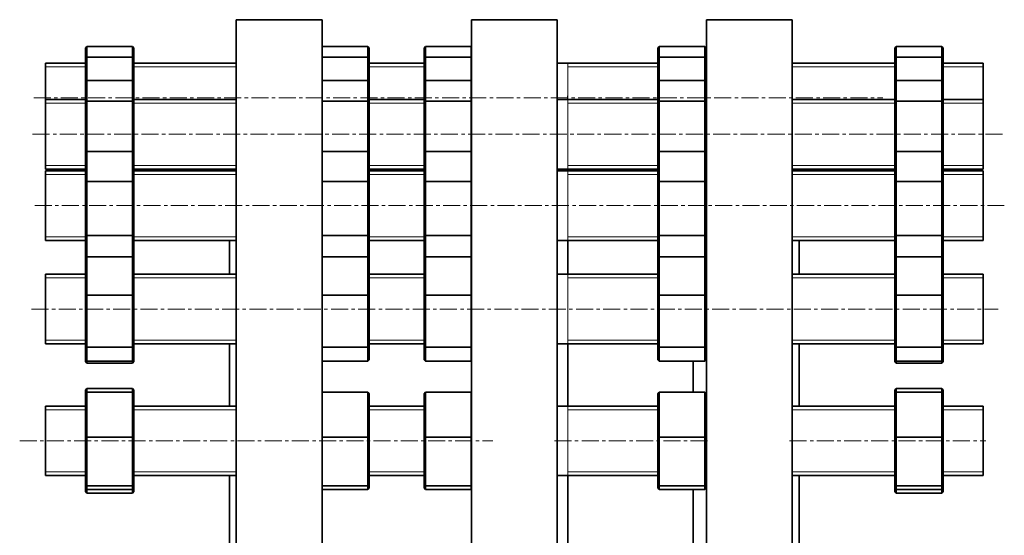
# Model space of a CAD drawing. Header units: millimetres. Extents: x -733 to 1817, y 1 to 1652.
# Tile 4 of 5: x -727 to 8, y 1267 to 1652. Entities that reach past the tile are written whole.
import ezdxf

# ---------------------------------------------------------------- set-up
doc = ezdxf.new("R2010")
doc.units = ezdxf.units.MM
doc.linetypes.add('CENTERX2', pattern=[20.32, 12.7, -2.54, 2.54, -2.54])
doc.layers.add('NOTE', color=7, linetype='Continuous')

msp = doc.modelspace()

# ---------------------------------------------------------------- linework, layer by layer
at = {"color": 7, "linetype": 'Continuous', "lineweight": 35}
for p, q in [((-501, 1652.2), (-565, 1652.2)), ((-565, 887.2), (-565, 1652.2)), ((-501, 887.2), (-501, 1652.2)), ((-325.5, 1652.2), (-389.5, 1652.2)), ((-389.5, 887.2), (-389.5, 1652.2)), ((-325.5, 887.2), (-325.5, 1652.2)), ((-150, 1652.2), (-214, 1652.2)), ((-214, 887.2), (-214, 1652.2)), ((-150, 887.2), (-150, 1652.2)), ((-677.5, 1630.96), (-676.5, 1632.05)), ((-676.5, 1632.05), (-676.5, 1624.17)), ((-642.5, 1632.05), (-676.5, 1632.05)), ((-642.5, 1624.17), (-642.5, 1632.05)), ((-642.5, 1632.05), (-641.5, 1630.96)), ((-501, 1631.87), (-500.83, 1632.05)), ((-500.83, 1632.05), (-500.83, 1624.17)), ((-466.83, 1632.05), (-500.83, 1632.05)), ((-466.83, 1624.17), (-466.83, 1632.05)), ((-466.83, 1632.05), (-465.83, 1630.96)), ((-424.78, 1630.96), (-423.78, 1632.05)), ((-423.78, 1632.05), (-423.78, 1624.17)), ((-389.78, 1632.05), (-423.78, 1632.05)), ((-389.78, 1624.17), (-389.78, 1632.05)), ((-389.78, 1632.05), (-389.5, 1631.74)), ((-250.4, 1630.96), (-249.4, 1632.05)), ((-249.4, 1632.05), (-249.4, 1624.17)), ((-215.4, 1632.05), (-249.4, 1632.05)), ((-215.4, 1624.17), (-215.4, 1632.05)), ((-215.4, 1632.05), (-214.4, 1630.96)), ((-73.5, 1630.96), (-72.5, 1632.05)), ((-72.5, 1632.05), (-72.5, 1624.17)), ((-38.5, 1632.05), (-72.5, 1632.05)), ((-38.5, 1624.17), (-38.5, 1632.05)), ((-38.5, 1632.05), (-37.5, 1630.96)), ((-677.5, 1623.3), (-677.5, 1630.96)), ((-641.5, 1630.96), (-641.5, 1623.3)), ((-465.83, 1630.96), (-465.83, 1623.3)), ((-424.78, 1623.3), (-424.78, 1630.96)), ((-250.4, 1623.3), (-250.4, 1630.96)), ((-214.4, 1630.96), (-214.4, 1623.3)), ((-73.5, 1623.3), (-73.5, 1630.96)), ((-37.5, 1630.96), (-37.5, 1623.3)), ((-677.5, 1619.78), (-707.5, 1619.78)), ((-707.5, 1592.63), (-707.5, 1619.78)), ((-677.5, 1623.3), (-676.5, 1624.17)), ((-677.5, 1605.55), (-677.5, 1623.3)), ((-676.5, 1624.17), (-676.5, 1606.7)), ((-642.5, 1624.17), (-676.5, 1624.17)), ((-642.5, 1606.7), (-642.5, 1624.17)), ((-642.5, 1624.17), (-641.5, 1623.3)), ((-641.5, 1623.3), (-641.5, 1605.55)), ((-565, 1619.78), (-641.5, 1619.78)), ((-501, 1624.02), (-500.83, 1624.17)), ((-500.83, 1624.17), (-500.83, 1606.7)), ((-466.83, 1624.17), (-500.83, 1624.17)), ((-466.83, 1606.7), (-466.83, 1624.17)), ((-466.83, 1624.17), (-465.83, 1623.3)), ((-465.83, 1623.3), (-465.83, 1605.55)), ((-424.78, 1619.78), (-465.83, 1619.78)), ((-424.78, 1623.3), (-423.78, 1624.17)), ((-424.78, 1605.55), (-424.78, 1623.3)), ((-423.78, 1624.17), (-423.78, 1606.7)), ((-389.78, 1624.17), (-423.78, 1624.17)), ((-389.78, 1606.7), (-389.78, 1624.17)), ((-389.78, 1624.17), (-389.5, 1623.92)), ((-250.4, 1619.78), (-325.5, 1619.78)), ((-250.4, 1623.3), (-249.4, 1624.17)), ((-250.4, 1605.55), (-250.4, 1623.3)), ((-249.4, 1624.17), (-249.4, 1606.7)), ((-215.4, 1624.17), (-249.4, 1624.17)), ((-215.4, 1606.7), (-215.4, 1624.17)), ((-215.4, 1624.17), (-214.4, 1623.3)), ((-214.4, 1623.3), (-214.4, 1605.55)), ((-214, 1619.78), (-214.4, 1619.78)), ((-73.5, 1619.78), (-150, 1619.78)), ((-73.5, 1623.3), (-72.5, 1624.17)), ((-73.5, 1605.55), (-73.5, 1623.3)), ((-72.5, 1624.17), (-72.5, 1606.7)), ((-38.5, 1624.17), (-72.5, 1624.17)), ((-38.5, 1606.7), (-38.5, 1624.17)), ((-38.5, 1624.17), (-37.5, 1623.3)), ((-37.5, 1623.3), (-37.5, 1605.55)), ((-7.5, 1619.78), (-37.5, 1619.78)), ((-7.5, 1592.63), (-7.5, 1619.78)), ((-677.5, 1605.55), (-676.5, 1606.7)), ((-677.5, 1590.53), (-677.5, 1605.55)), ((-676.5, 1606.7), (-676.5, 1591.23)), ((-642.5, 1606.7), (-676.5, 1606.7)), ((-642.5, 1591.23), (-642.5, 1606.7)), ((-642.5, 1606.7), (-641.5, 1605.55)), ((-641.5, 1605.55), (-641.5, 1590.53)), ((-501, 1606.51), (-500.83, 1606.7)), ((-500.83, 1606.7), (-500.83, 1591.23)), ((-466.83, 1606.7), (-500.83, 1606.7)), ((-466.83, 1591.23), (-466.83, 1606.7)), ((-466.83, 1606.7), (-465.83, 1605.55)), ((-465.83, 1605.55), (-465.83, 1590.53)), ((-424.78, 1605.55), (-423.78, 1606.7)), ((-424.78, 1590.53), (-424.78, 1605.55)), ((-423.78, 1606.7), (-423.78, 1591.23)), ((-389.78, 1606.7), (-423.78, 1606.7)), ((-389.78, 1591.23), (-389.78, 1606.7)), ((-389.78, 1606.7), (-389.5, 1606.38)), ((-250.4, 1605.55), (-249.4, 1606.7)), ((-250.4, 1590.53), (-250.4, 1605.55)), ((-249.4, 1606.7), (-249.4, 1591.23)), ((-215.4, 1606.7), (-249.4, 1606.7)), ((-215.4, 1591.23), (-215.4, 1606.7)), ((-215.4, 1606.7), (-214.4, 1605.55)), ((-214.4, 1605.55), (-214.4, 1590.53)), ((-73.5, 1605.55), (-72.5, 1606.7)), ((-73.5, 1590.53), (-73.5, 1605.55)), ((-72.5, 1606.7), (-72.5, 1591.23)), ((-38.5, 1606.7), (-72.5, 1606.7)), ((-38.5, 1591.23), (-38.5, 1606.7)), ((-38.5, 1606.7), (-37.5, 1605.55)), ((-37.5, 1605.55), (-37.5, 1590.53)), ((-677.5, 1592.63), (-707.5, 1592.63)), ((-707.5, 1561.56), (-707.5, 1592.63)), ((-677.5, 1590.53), (-676.5, 1591.23)), ((-677.5, 1552.54), (-677.5, 1590.53)), ((-676.5, 1591.23), (-676.5, 1553.69)), ((-642.5, 1591.23), (-676.5, 1591.23)), ((-642.5, 1553.69), (-642.5, 1591.23)), ((-642.5, 1591.23), (-641.5, 1590.53)), ((-565, 1592.63), (-641.5, 1592.63)), ((-641.5, 1590.53), (-641.5, 1552.54)), ((-501, 1591.12), (-500.83, 1591.23)), ((-500.83, 1591.23), (-500.83, 1553.69)), ((-466.83, 1591.23), (-500.83, 1591.23)), ((-466.83, 1553.69), (-466.83, 1591.23)), ((-466.83, 1591.23), (-465.83, 1590.53)), ((-424.78, 1592.63), (-465.83, 1592.63)), ((-465.83, 1590.53), (-465.83, 1552.54)), ((-424.78, 1590.53), (-423.78, 1591.23)), ((-424.78, 1552.54), (-424.78, 1590.53)), ((-423.78, 1591.23), (-423.78, 1553.69)), ((-389.78, 1591.23), (-423.78, 1591.23)), ((-389.78, 1553.69), (-389.78, 1591.23)), ((-389.78, 1591.23), (-389.5, 1591.03)), ((-250.4, 1592.63), (-325.5, 1592.63)), ((-250.4, 1590.53), (-249.4, 1591.23)), ((-250.4, 1552.54), (-250.4, 1590.53)), ((-249.4, 1591.23), (-249.4, 1553.69)), ((-215.4, 1591.23), (-249.4, 1591.23)), ((-215.4, 1553.69), (-215.4, 1591.23)), ((-215.4, 1591.23), (-214.4, 1590.53)), ((-214, 1592.63), (-214.4, 1592.63)), ((-214.4, 1590.53), (-214.4, 1552.54)), ((-73.5, 1592.63), (-150, 1592.63)), ((-73.5, 1590.53), (-72.5, 1591.23)), ((-73.5, 1552.54), (-73.5, 1590.53)), ((-72.5, 1591.23), (-72.5, 1553.69)), ((-38.5, 1591.23), (-72.5, 1591.23)), ((-38.5, 1553.69), (-38.5, 1591.23)), ((-38.5, 1591.23), (-37.5, 1590.53)), ((-7.5, 1592.63), (-37.5, 1592.63)), ((-37.5, 1590.53), (-37.5, 1552.54)), ((-7.5, 1561.56), (-7.5, 1592.63)), ((-707.5, 1540.63), (-707.5, 1561.56)), ((-7.5, 1540.63), (-7.5, 1561.56)), ((-677.5, 1552.54), (-676.5, 1553.69)), ((-677.5, 1530.73), (-677.5, 1552.54)), ((-676.5, 1553.69), (-676.5, 1531.24)), ((-642.5, 1553.69), (-676.5, 1553.69)), ((-642.5, 1531.24), (-642.5, 1553.69)), ((-642.5, 1553.69), (-641.5, 1552.54)), ((-641.5, 1552.54), (-641.5, 1530.73)), ((-501, 1553.5), (-500.83, 1553.69)), ((-500.83, 1553.69), (-500.83, 1531.24)), ((-466.83, 1553.69), (-500.83, 1553.69)), ((-466.83, 1531.24), (-466.83, 1553.69)), ((-466.83, 1553.69), (-465.83, 1552.54)), ((-465.83, 1552.54), (-465.83, 1530.73)), ((-424.78, 1552.54), (-423.78, 1553.69)), ((-424.78, 1530.73), (-424.78, 1552.54)), ((-423.78, 1553.69), (-423.78, 1531.24)), ((-389.78, 1553.69), (-423.78, 1553.69)), ((-389.78, 1531.24), (-389.78, 1553.69)), ((-389.78, 1553.69), (-389.5, 1553.37)), ((-250.4, 1552.54), (-249.4, 1553.69)), ((-250.4, 1530.73), (-250.4, 1552.54)), ((-249.4, 1553.69), (-249.4, 1531.24)), ((-215.4, 1553.69), (-249.4, 1553.69)), ((-215.4, 1531.24), (-215.4, 1553.69)), ((-215.4, 1553.69), (-214.4, 1552.54)), ((-214.4, 1552.54), (-214.4, 1530.73)), ((-73.5, 1552.54), (-72.5, 1553.69)), ((-73.5, 1530.73), (-73.5, 1552.54)), ((-72.5, 1553.69), (-72.5, 1531.24)), ((-38.5, 1553.69), (-72.5, 1553.69)), ((-38.5, 1531.24), (-38.5, 1553.69)), ((-38.5, 1553.69), (-37.5, 1552.54)), ((-37.5, 1552.54), (-37.5, 1530.73)), ((-707.5, 1540.63), (-677.5, 1540.63)), ((-677.5, 1539.37), (-707.5, 1539.37)), ((-707.5, 1503.42), (-707.5, 1539.37)), ((-641.5, 1540.63), (-565, 1540.63)), ((-565, 1539.37), (-641.5, 1539.37)), ((-570, 1539.37), (-570, 1540.63)), ((-465.83, 1540.63), (-424.78, 1540.63)), ((-424.78, 1539.37), (-465.83, 1539.37)), ((-325.5, 1540.63), (-250.4, 1540.63)), ((-250.4, 1539.37), (-325.5, 1539.37)), ((-214.4, 1540.63), (-214, 1540.63)), ((-214, 1539.37), (-214.4, 1539.37)), ((-150, 1540.63), (-73.5, 1540.63)), ((-73.5, 1539.37), (-150, 1539.37)), ((-145, 1539.37), (-145, 1540.63)), ((-37.5, 1540.63), (-7.5, 1540.63)), ((-7.5, 1539.37), (-37.5, 1539.37)), ((-7.5, 1503.42), (-7.5, 1539.37)), ((-677.5, 1530.73), (-676.5, 1531.24)), ((-677.5, 1491.56), (-677.5, 1530.73)), ((-642.5, 1531.24), (-676.5, 1531.24)), ((-676.5, 1531.24), (-676.5, 1490.91)), ((-642.5, 1490.91), (-642.5, 1531.24)), ((-642.5, 1531.24), (-641.5, 1530.73)), ((-641.5, 1530.73), (-641.5, 1491.56)), ((-501, 1531.16), (-500.83, 1531.24)), ((-500.83, 1531.24), (-500.83, 1490.91)), ((-466.83, 1531.24), (-500.83, 1531.24)), ((-466.83, 1531.24), (-465.83, 1530.73)), ((-466.83, 1490.91), (-466.83, 1531.24)), ((-465.83, 1530.73), (-465.83, 1491.56)), ((-424.78, 1530.73), (-423.78, 1531.24)), ((-424.78, 1491.56), (-424.78, 1530.73)), ((-423.78, 1531.24), (-423.78, 1490.91)), ((-389.78, 1531.24), (-423.78, 1531.24)), ((-389.78, 1490.91), (-389.78, 1531.24)), ((-389.78, 1531.24), (-389.5, 1531.1)), ((-250.4, 1530.73), (-249.4, 1531.24)), ((-250.4, 1491.56), (-250.4, 1530.73)), ((-215.4, 1531.24), (-249.4, 1531.24)), ((-249.4, 1531.24), (-249.4, 1490.91)), ((-215.4, 1531.24), (-214.4, 1530.73)), ((-215.4, 1490.91), (-215.4, 1531.24)), ((-214.4, 1530.73), (-214.4, 1491.56)), ((-73.5, 1530.73), (-72.5, 1531.24)), ((-73.5, 1491.56), (-73.5, 1530.73)), ((-72.5, 1531.24), (-72.5, 1490.91)), ((-38.5, 1531.24), (-72.5, 1531.24)), ((-38.5, 1490.91), (-38.5, 1531.24)), ((-38.5, 1531.24), (-37.5, 1530.73)), ((-37.5, 1530.73), (-37.5, 1491.56)), ((-707.5, 1487.37), (-707.5, 1503.42)), ((-7.5, 1487.37), (-7.5, 1503.42)), ((-707.5, 1487.37), (-677.5, 1487.37)), ((-676.5, 1490.91), (-677.5, 1491.56)), ((-677.5, 1474.19), (-677.5, 1491.56)), ((-642.5, 1490.91), (-676.5, 1490.91)), ((-676.5, 1490.91), (-676.5, 1475.08)), ((-642.5, 1490.91), (-641.5, 1491.56)), ((-642.5, 1475.08), (-642.5, 1490.91)), ((-641.5, 1491.56), (-641.5, 1474.19)), ((-641.5, 1487.37), (-565, 1487.37)), ((-570, 1462.04), (-570, 1487.37)), ((-500.83, 1490.91), (-501, 1491.02)), ((-466.83, 1490.91), (-500.83, 1490.91)), ((-500.83, 1490.91), (-500.83, 1475.08)), ((-466.83, 1490.91), (-465.83, 1491.56)), ((-466.83, 1475.08), (-466.83, 1490.91)), ((-465.83, 1491.56), (-465.83, 1474.19)), ((-465.83, 1487.37), (-424.78, 1487.37)), ((-423.78, 1490.91), (-424.78, 1491.56)), ((-424.78, 1474.19), (-424.78, 1491.56)), ((-389.78, 1490.91), (-423.78, 1490.91)), ((-423.78, 1490.91), (-423.78, 1475.08)), ((-389.78, 1490.91), (-389.5, 1491.1)), ((-389.78, 1475.08), (-389.78, 1490.91)), ((-325.5, 1487.37), (-250.4, 1487.37)), ((-317.5, 1462.04), (-317.5, 1487.37)), ((-249.4, 1490.91), (-250.4, 1491.56)), ((-250.4, 1474.19), (-250.4, 1491.56)), ((-215.4, 1490.91), (-249.4, 1490.91)), ((-249.4, 1490.91), (-249.4, 1475.08)), ((-215.4, 1490.91), (-214.4, 1491.56)), ((-215.4, 1475.08), (-215.4, 1490.91)), ((-214.4, 1491.56), (-214.4, 1474.19)), ((-214.4, 1487.37), (-214, 1487.37)), ((-150, 1487.37), (-73.5, 1487.37)), ((-145, 1462.04), (-145, 1487.37)), ((-72.5, 1490.91), (-73.5, 1491.56)), ((-73.5, 1474.19), (-73.5, 1491.56)), ((-38.5, 1490.91), (-72.5, 1490.91)), ((-72.5, 1490.91), (-72.5, 1475.08)), ((-38.5, 1490.91), (-37.5, 1491.56)), ((-38.5, 1475.08), (-38.5, 1490.91)), ((-37.5, 1491.56), (-37.5, 1474.19)), ((-37.5, 1487.37), (-7.5, 1487.37)), ((-677.5, 1473.96), (-676.5, 1475.08)), ((-677.5, 1473.96), (-677.5, 1474.19)), ((-677.39, 1474.07), (-677.5, 1474.19)), ((-677.5, 1446.2), (-677.5, 1473.96)), ((-676.5, 1475.08), (-676.5, 1446.5)), ((-642.5, 1475.08), (-676.5, 1475.08)), ((-642.5, 1446.5), (-642.5, 1475.08)), ((-642.5, 1475.08), (-641.5, 1473.96)), ((-641.5, 1474.19), (-641.6, 1474.07)), ((-641.5, 1474.19), (-641.5, 1473.96)), ((-641.5, 1473.96), (-641.5, 1446.2)), ((-501, 1474.89), (-500.83, 1475.08)), ((-500.83, 1475.08), (-500.83, 1446.5)), ((-466.83, 1475.08), (-500.83, 1475.08)), ((-466.83, 1446.5), (-466.83, 1475.08)), ((-466.83, 1475.08), (-465.83, 1473.96)), ((-465.83, 1474.19), (-465.93, 1474.07)), ((-465.83, 1473.96), (-465.83, 1446.2)), ((-424.78, 1473.96), (-423.78, 1475.08)), ((-424.68, 1474.07), (-424.78, 1474.19)), ((-424.78, 1446.2), (-424.78, 1473.96)), ((-423.78, 1475.08), (-423.78, 1446.5)), ((-389.78, 1475.08), (-423.78, 1475.08)), ((-389.78, 1446.5), (-389.78, 1475.08)), ((-389.78, 1475.08), (-389.5, 1474.76)), ((-250.4, 1473.96), (-249.4, 1475.08)), ((-250.29, 1474.07), (-250.4, 1474.19)), ((-250.4, 1446.2), (-250.4, 1473.96)), ((-249.4, 1475.08), (-249.4, 1446.5)), ((-215.4, 1475.08), (-249.4, 1475.08)), ((-215.4, 1446.5), (-215.4, 1475.08)), ((-215.4, 1475.08), (-214.4, 1473.96)), ((-214.4, 1474.19), (-214.5, 1474.07)), ((-214.4, 1473.96), (-214.4, 1446.2)), ((-73.5, 1473.96), (-72.5, 1475.08)), ((-73.5, 1473.96), (-73.5, 1474.19)), ((-73.39, 1474.07), (-73.5, 1474.19)), ((-73.5, 1446.2), (-73.5, 1473.96)), ((-72.5, 1475.08), (-72.5, 1446.5)), ((-38.5, 1475.08), (-72.5, 1475.08)), ((-38.5, 1446.5), (-38.5, 1475.08)), ((-38.5, 1475.08), (-37.5, 1473.96)), ((-37.5, 1474.19), (-37.6, 1474.07)), ((-37.5, 1474.19), (-37.5, 1473.96)), ((-37.5, 1473.96), (-37.5, 1446.2)), ((-677.5, 1462.04), (-707.5, 1462.04)), ((-707.5, 1421.6), (-707.5, 1462.04)), ((-565, 1462.04), (-641.5, 1462.04)), ((-424.78, 1462.04), (-465.83, 1462.04)), ((-250.4, 1462.04), (-325.5, 1462.04)), ((-214, 1462.04), (-214.4, 1462.04)), ((-73.5, 1462.04), (-150, 1462.04)), ((-7.5, 1462.04), (-37.5, 1462.04)), ((-7.5, 1421.6), (-7.5, 1462.04)), ((-677.5, 1446.2), (-676.5, 1446.5)), ((-677.5, 1408.28), (-677.5, 1446.2)), ((-642.5, 1446.5), (-676.5, 1446.5)), ((-676.5, 1446.5), (-676.5, 1407.46)), ((-642.5, 1446.5), (-641.5, 1446.2)), ((-642.5, 1407.46), (-642.5, 1446.5)), ((-641.5, 1446.2), (-641.5, 1408.28)), ((-501, 1446.45), (-500.83, 1446.5)), ((-466.83, 1446.5), (-500.83, 1446.5)), ((-500.83, 1446.5), (-500.83, 1407.46)), ((-466.83, 1446.5), (-465.83, 1446.2)), ((-466.83, 1407.46), (-466.83, 1446.5)), ((-465.83, 1446.2), (-465.83, 1408.28)), ((-424.78, 1446.2), (-423.78, 1446.5)), ((-424.78, 1408.28), (-424.78, 1446.2)), ((-423.78, 1446.5), (-423.78, 1407.46)), ((-389.78, 1446.5), (-423.78, 1446.5)), ((-389.78, 1446.5), (-389.5, 1446.42)), ((-389.78, 1407.46), (-389.78, 1446.5)), ((-250.4, 1446.2), (-249.4, 1446.5)), ((-250.4, 1408.28), (-250.4, 1446.2)), ((-249.4, 1446.5), (-249.4, 1407.46)), ((-215.4, 1446.5), (-249.4, 1446.5)), ((-215.4, 1407.46), (-215.4, 1446.5)), ((-215.4, 1446.5), (-214.4, 1446.2)), ((-214.4, 1446.2), (-214.4, 1408.28)), ((-73.5, 1446.2), (-72.5, 1446.5)), ((-73.5, 1408.28), (-73.5, 1446.2)), ((-72.5, 1446.5), (-72.5, 1407.46)), ((-38.5, 1446.5), (-72.5, 1446.5)), ((-38.5, 1407.46), (-38.5, 1446.5)), ((-38.5, 1446.5), (-37.5, 1446.2)), ((-37.5, 1446.2), (-37.5, 1408.28)), ((-707.5, 1410.04), (-707.5, 1421.6)), ((-7.5, 1410.04), (-7.5, 1421.6)), ((-707.5, 1410.04), (-677.5, 1410.04)), ((-676.5, 1407.46), (-677.5, 1408.28)), ((-677.5, 1398.12), (-677.5, 1408.28)), ((-642.5, 1407.46), (-676.5, 1407.46)), ((-676.5, 1407.46), (-676.5, 1397)), ((-642.5, 1407.46), (-641.5, 1408.28)), ((-642.5, 1397), (-642.5, 1407.46)), ((-641.5, 1410.04), (-565, 1410.04)), ((-641.5, 1408.28), (-641.5, 1398.12)), ((-570, 1363.62), (-570, 1410.04)), ((-500.83, 1407.46), (-501, 1407.6)), ((-466.83, 1407.46), (-500.83, 1407.46)), ((-500.83, 1407.46), (-500.83, 1397)), ((-466.83, 1407.46), (-465.83, 1408.28)), ((-466.83, 1397), (-466.83, 1407.46)), ((-465.83, 1410.04), (-424.78, 1410.04)), ((-465.83, 1408.28), (-465.83, 1398.12)), ((-423.78, 1407.46), (-424.78, 1408.28)), ((-424.78, 1398.12), (-424.78, 1408.28)), ((-389.78, 1407.46), (-423.78, 1407.46)), ((-423.78, 1407.46), (-423.78, 1397)), ((-389.78, 1407.46), (-389.5, 1407.69)), ((-389.78, 1397), (-389.78, 1407.46)), ((-325.5, 1410.04), (-250.4, 1410.04)), ((-317.5, 1363.62), (-317.5, 1410.04)), ((-249.4, 1407.46), (-250.4, 1408.28)), ((-250.4, 1398.12), (-250.4, 1408.28)), ((-215.4, 1407.46), (-249.4, 1407.46)), ((-249.4, 1407.46), (-249.4, 1397)), ((-215.4, 1407.46), (-214.4, 1408.28)), ((-215.4, 1397), (-215.4, 1407.46)), ((-214.4, 1410.04), (-214, 1410.04)), ((-214.4, 1408.28), (-214.4, 1398.12)), ((-150, 1410.04), (-73.5, 1410.04)), ((-145, 1363.62), (-145, 1410.04)), ((-72.5, 1407.46), (-73.5, 1408.28)), ((-73.5, 1398.12), (-73.5, 1408.28)), ((-38.5, 1407.46), (-72.5, 1407.46)), ((-72.5, 1407.46), (-72.5, 1397)), ((-38.5, 1407.46), (-37.5, 1408.28)), ((-38.5, 1397), (-38.5, 1407.46)), ((-37.5, 1410.04), (-7.5, 1410.04)), ((-37.5, 1408.28), (-37.5, 1398.12)), ((-677.5, 1396.86), (-677.5, 1398.12)), ((-676.5, 1397), (-677.5, 1398.12)), ((-676.5, 1395.71), (-677.5, 1396.86)), ((-676.5, 1397), (-676.5, 1395.71)), ((-642.5, 1397), (-676.5, 1397)), ((-641.5, 1398.12), (-642.5, 1397)), ((-642.5, 1395.71), (-642.5, 1397)), ((-641.5, 1396.86), (-642.5, 1395.71)), ((-641.5, 1398.12), (-641.5, 1396.86)), ((-500.83, 1397), (-501, 1397.19)), ((-466.83, 1397), (-500.83, 1397)), ((-465.83, 1398.12), (-466.83, 1397)), ((-423.78, 1397), (-424.78, 1398.12)), ((-389.78, 1397), (-423.78, 1397)), ((-389.5, 1397.32), (-389.78, 1397)), ((-249.4, 1397), (-250.4, 1398.12)), ((-215.4, 1397), (-249.4, 1397)), ((-224, 1373.87), (-224, 1397)), ((-214.4, 1398.12), (-215.4, 1397)), ((-73.5, 1396.86), (-73.5, 1398.12)), ((-72.5, 1397), (-73.5, 1398.12)), ((-72.5, 1395.71), (-73.5, 1396.86)), ((-72.5, 1397), (-72.5, 1395.71)), ((-38.5, 1397), (-72.5, 1397)), ((-37.5, 1398.12), (-38.5, 1397)), ((-38.5, 1395.71), (-38.5, 1397)), ((-37.5, 1396.86), (-38.5, 1395.71)), ((-37.5, 1398.12), (-37.5, 1396.86)), ((-642.5, 1395.71), (-676.5, 1395.71)), ((-38.5, 1395.71), (-72.5, 1395.71)), ((-677.5, 1375.54), (-676.5, 1376.66)), ((-677.5, 1372.83), (-677.5, 1375.54)), ((-676.5, 1376.66), (-676.5, 1373.87)), ((-642.5, 1376.66), (-676.5, 1376.66)), ((-642.5, 1373.87), (-642.5, 1376.66)), ((-642.5, 1376.66), (-641.5, 1375.54)), ((-641.5, 1375.54), (-641.5, 1372.83)), ((-73.5, 1375.54), (-72.5, 1376.66)), ((-73.5, 1372.83), (-73.5, 1375.54)), ((-72.5, 1376.66), (-72.5, 1373.87)), ((-38.5, 1376.66), (-72.5, 1376.66)), ((-38.5, 1373.87), (-38.5, 1376.66)), ((-38.5, 1376.66), (-37.5, 1375.54)), ((-37.5, 1375.54), (-37.5, 1372.83)), ((-677.5, 1372.83), (-676.5, 1373.87)), ((-677.5, 1340.19), (-677.5, 1372.83)), ((-676.5, 1373.87), (-676.5, 1340.27)), ((-642.5, 1373.87), (-676.5, 1373.87)), ((-642.5, 1340.27), (-642.5, 1373.87)), ((-642.5, 1373.87), (-641.5, 1372.83)), ((-641.5, 1372.83), (-641.5, 1340.19)), ((-501, 1373.69), (-500.83, 1373.87)), ((-500.83, 1373.87), (-500.83, 1340.27)), ((-466.83, 1373.87), (-500.83, 1373.87)), ((-466.83, 1340.27), (-466.83, 1373.87)), ((-466.83, 1373.87), (-465.83, 1372.83)), ((-465.83, 1372.83), (-465.83, 1340.19)), ((-424.78, 1372.83), (-423.78, 1373.87)), ((-424.78, 1340.19), (-424.78, 1372.83)), ((-423.78, 1373.87), (-423.78, 1340.27)), ((-389.78, 1373.87), (-423.78, 1373.87)), ((-389.78, 1340.27), (-389.78, 1373.87)), ((-389.78, 1373.87), (-389.5, 1373.58)), ((-250.4, 1372.83), (-249.4, 1373.87)), ((-250.4, 1340.19), (-250.4, 1372.83)), ((-249.4, 1373.87), (-249.4, 1340.27)), ((-215.4, 1373.87), (-249.4, 1373.87)), ((-215.4, 1340.27), (-215.4, 1373.87)), ((-215.4, 1373.87), (-214.4, 1372.83)), ((-214.4, 1372.83), (-214.4, 1340.19)), ((-73.5, 1372.83), (-72.5, 1373.87)), ((-73.5, 1340.19), (-73.5, 1372.83)), ((-72.5, 1373.87), (-72.5, 1340.27)), ((-38.5, 1373.87), (-72.5, 1373.87)), ((-38.5, 1340.27), (-38.5, 1373.87)), ((-38.5, 1373.87), (-37.5, 1372.83)), ((-37.5, 1372.83), (-37.5, 1340.19)), ((-677.5, 1363.62), (-707.5, 1363.62)), ((-707.5, 1319.24), (-707.5, 1363.62)), ((-565, 1363.62), (-641.5, 1363.62)), ((-424.78, 1363.62), (-465.83, 1363.62)), ((-250.4, 1363.62), (-325.5, 1363.62)), ((-214, 1363.62), (-214.4, 1363.62)), ((-73.5, 1363.62), (-150, 1363.62)), ((-7.5, 1363.62), (-37.5, 1363.62)), ((-7.5, 1319.24), (-7.5, 1363.62)), ((-677.5, 1340.19), (-676.5, 1340.27)), ((-677.5, 1304.98), (-677.5, 1340.19)), ((-676.5, 1340.27), (-676.5, 1304.02)), ((-642.5, 1340.27), (-676.5, 1340.27)), ((-642.5, 1304.02), (-642.5, 1340.27)), ((-642.5, 1340.27), (-641.5, 1340.19)), ((-641.5, 1340.19), (-641.5, 1304.98)), ((-501, 1340.25), (-500.83, 1340.27)), ((-500.83, 1340.27), (-500.83, 1304.02)), ((-466.83, 1340.27), (-500.83, 1340.27)), ((-466.83, 1304.02), (-466.83, 1340.27)), ((-466.83, 1340.27), (-465.83, 1340.19)), ((-465.83, 1340.19), (-465.83, 1304.98)), ((-424.78, 1340.19), (-423.78, 1340.27)), ((-424.78, 1304.98), (-424.78, 1340.19)), ((-389.78, 1340.27), (-423.78, 1340.27)), ((-423.78, 1340.27), (-423.78, 1304.02)), ((-389.78, 1304.02), (-389.78, 1340.27)), ((-389.78, 1340.27), (-389.5, 1340.24)), ((-250.4, 1340.19), (-249.4, 1340.27)), ((-250.4, 1304.98), (-250.4, 1340.19)), ((-249.4, 1340.27), (-249.4, 1304.02)), ((-215.4, 1340.27), (-249.4, 1340.27)), ((-215.4, 1340.27), (-214.4, 1340.19)), ((-215.4, 1304.02), (-215.4, 1340.27)), ((-214.4, 1340.19), (-214.4, 1304.98)), ((-73.5, 1340.19), (-72.5, 1340.27)), ((-73.5, 1304.98), (-73.5, 1340.19)), ((-72.5, 1340.27), (-72.5, 1304.02)), ((-38.5, 1340.27), (-72.5, 1340.27)), ((-38.5, 1304.02), (-38.5, 1340.27)), ((-38.5, 1340.27), (-37.5, 1340.19)), ((-37.5, 1340.19), (-37.5, 1304.98)), ((-707.5, 1311.62), (-707.5, 1319.24)), ((-7.5, 1311.62), (-7.5, 1319.24)), ((-707.5, 1311.62), (-677.5, 1311.62)), ((-641.5, 1311.62), (-565, 1311.62)), ((-570, 1247.89), (-570, 1311.62)), ((-465.83, 1311.62), (-424.78, 1311.62)), ((-325.5, 1311.62), (-250.4, 1311.62)), ((-317.5, 1247.89), (-317.5, 1311.62)), ((-214.4, 1311.62), (-214, 1311.62)), ((-150, 1311.62), (-73.5, 1311.62)), ((-145, 1247.89), (-145, 1311.62)), ((-37.5, 1311.62), (-7.5, 1311.62)), ((-676.5, 1304.02), (-677.5, 1304.98)), ((-677.5, 1302.41), (-677.5, 1304.98)), ((-677.5, 1299.7), (-677.5, 1302.41)), ((-676.5, 1301.38), (-677.5, 1302.41)), ((-642.5, 1304.02), (-676.5, 1304.02)), ((-676.5, 1304.02), (-676.5, 1301.38)), ((-676.5, 1301.38), (-676.5, 1298.58)), ((-642.5, 1301.38), (-676.5, 1301.38)), ((-642.5, 1304.02), (-641.5, 1304.98)), ((-642.5, 1301.38), (-642.5, 1304.02)), ((-641.5, 1302.41), (-642.5, 1301.38)), ((-642.5, 1298.58), (-642.5, 1301.38)), ((-641.5, 1304.98), (-641.5, 1302.41)), ((-641.5, 1302.41), (-641.5, 1299.7)), ((-500.83, 1304.02), (-501, 1304.18)), ((-500.83, 1301.38), (-501, 1301.55)), ((-466.83, 1304.02), (-500.83, 1304.02)), ((-500.83, 1304.02), (-500.83, 1301.38)), ((-466.83, 1301.38), (-500.83, 1301.38)), ((-466.83, 1304.02), (-465.83, 1304.98)), ((-466.83, 1301.38), (-466.83, 1304.02)), ((-465.83, 1302.41), (-466.83, 1301.38)), ((-465.83, 1304.98), (-465.83, 1302.41)), ((-423.78, 1304.02), (-424.78, 1304.98)), ((-424.78, 1302.41), (-424.78, 1304.98)), ((-423.78, 1301.38), (-424.78, 1302.41)), ((-389.78, 1304.02), (-423.78, 1304.02)), ((-423.78, 1304.02), (-423.78, 1301.38)), ((-389.78, 1301.38), (-423.78, 1301.38)), ((-389.78, 1304.02), (-389.5, 1304.29)), ((-389.78, 1301.38), (-389.78, 1304.02)), ((-389.5, 1301.67), (-389.78, 1301.38)), ((-249.4, 1304.02), (-250.4, 1304.98)), ((-250.4, 1302.41), (-250.4, 1304.98)), ((-249.4, 1301.38), (-250.4, 1302.41)), ((-215.4, 1304.02), (-249.4, 1304.02)), ((-249.4, 1304.02), (-249.4, 1301.38)), ((-215.4, 1301.38), (-249.4, 1301.38)), ((-224, 1259.23), (-224, 1301.38)), ((-215.4, 1304.02), (-214.4, 1304.98)), ((-215.4, 1301.38), (-215.4, 1304.02)), ((-214.4, 1302.41), (-215.4, 1301.38)), ((-214.4, 1304.98), (-214.4, 1302.41)), ((-72.5, 1304.02), (-73.5, 1304.98)), ((-73.5, 1302.41), (-73.5, 1304.98)), ((-73.5, 1299.7), (-73.5, 1302.41)), ((-72.5, 1301.38), (-73.5, 1302.41)), ((-38.5, 1304.02), (-72.5, 1304.02)), ((-72.5, 1304.02), (-72.5, 1301.38)), ((-72.5, 1301.38), (-72.5, 1298.58)), ((-38.5, 1301.38), (-72.5, 1301.38)), ((-38.5, 1304.02), (-37.5, 1304.98)), ((-38.5, 1301.38), (-38.5, 1304.02)), ((-37.5, 1302.41), (-38.5, 1301.38)), ((-38.5, 1298.58), (-38.5, 1301.38)), ((-37.5, 1304.98), (-37.5, 1302.41)), ((-37.5, 1302.41), (-37.5, 1299.7)), ((-676.5, 1298.58), (-677.5, 1299.7)), ((-642.5, 1298.58), (-676.5, 1298.58)), ((-641.5, 1299.7), (-642.5, 1298.58)), ((-72.5, 1298.58), (-73.5, 1299.7)), ((-38.5, 1298.58), (-72.5, 1298.58)), ((-37.5, 1299.7), (-38.5, 1298.58))]:
    msp.add_line(p, q, dxfattribs=at)
at = {"color": 7, "linetype": 'Continuous', "lineweight": 18}
for p, q in [((-677.5, 1617.04), (-707.5, 1617.04)), ((-565, 1617.04), (-641.5, 1617.04)), ((-424.78, 1617.04), (-465.83, 1617.04)), ((-250.4, 1617.04), (-317.5, 1617.04)), ((-214, 1617.04), (-214.4, 1617.04)), ((-73.5, 1617.04), (-150, 1617.04)), ((-7.5, 1617.04), (-37.5, 1617.04)), ((-677.5, 1589.89), (-707.5, 1589.89)), ((-565, 1589.89), (-641.5, 1589.89)), ((-424.78, 1589.89), (-465.83, 1589.89)), ((-250.4, 1589.89), (-317.5, 1589.89)), ((-214, 1589.89), (-214.4, 1589.89)), ((-73.5, 1589.89), (-150, 1589.89)), ((-7.5, 1589.89), (-37.5, 1589.89)), ((-707.5, 1543.37), (-677.5, 1543.37)), ((-641.5, 1543.37), (-565, 1543.37)), ((-465.83, 1543.37), (-424.78, 1543.37)), ((-317.5, 1543.37), (-250.4, 1543.37)), ((-214.4, 1543.37), (-214, 1543.37)), ((-150, 1543.37), (-73.5, 1543.37)), ((-37.5, 1543.37), (-7.5, 1543.37)), ((-677.5, 1536.62), (-707.5, 1536.62)), ((-565, 1536.62), (-641.5, 1536.62)), ((-424.78, 1536.62), (-465.83, 1536.62)), ((-250.4, 1536.62), (-317.5, 1536.62)), ((-214, 1536.62), (-214.4, 1536.62)), ((-73.5, 1536.62), (-150, 1536.62)), ((-7.5, 1536.62), (-37.5, 1536.62)), ((-707.5, 1490.11), (-677.5, 1490.11)), ((-641.5, 1490.11), (-565, 1490.11)), ((-465.83, 1490.11), (-424.78, 1490.11)), ((-317.5, 1490.11), (-250.4, 1490.11)), ((-214.4, 1490.11), (-214, 1490.11)), ((-150, 1490.11), (-73.5, 1490.11)), ((-37.5, 1490.11), (-7.5, 1490.11)), ((-677.5, 1459.3), (-707.5, 1459.3)), ((-565, 1459.3), (-641.5, 1459.3)), ((-424.78, 1459.3), (-465.83, 1459.3)), ((-250.4, 1459.3), (-317.5, 1459.3)), ((-214, 1459.3), (-214.4, 1459.3)), ((-73.5, 1459.3), (-150, 1459.3)), ((-7.5, 1459.3), (-37.5, 1459.3)), ((-707.5, 1412.78), (-677.5, 1412.78)), ((-641.5, 1412.78), (-565, 1412.78)), ((-465.83, 1412.78), (-424.78, 1412.78)), ((-317.5, 1412.78), (-250.4, 1412.78)), ((-214.4, 1412.78), (-214, 1412.78)), ((-150, 1412.78), (-73.5, 1412.78)), ((-37.5, 1412.78), (-7.5, 1412.78)), ((-677.5, 1360.88), (-707.5, 1360.88)), ((-565, 1360.88), (-641.5, 1360.88)), ((-424.78, 1360.88), (-465.83, 1360.88)), ((-250.4, 1360.88), (-317.5, 1360.88)), ((-214, 1360.88), (-214.4, 1360.88)), ((-73.5, 1360.88), (-150, 1360.88)), ((-7.5, 1360.88), (-37.5, 1360.88)), ((-707.5, 1314.36), (-677.5, 1314.36)), ((-641.5, 1314.36), (-565, 1314.36)), ((-465.83, 1314.36), (-424.78, 1314.36)), ((-317.5, 1314.36), (-250.4, 1314.36)), ((-214.4, 1314.36), (-214, 1314.36)), ((-150, 1314.36), (-73.5, 1314.36)), ((-37.5, 1314.36), (-7.5, 1314.36))]:
    msp.add_line(p, q, dxfattribs=at)
at = {"color": 7, "linetype": 'Continuous', "lineweight": 25}
for p, q in [((-317.5, 1592.63), (-317.5, 1595.3)), ((-317.5, 1540.63), (-317.5, 1540.81)), ((-317.5, 1487.37), (-317.5, 1487.54)), ((-317.5, 1410.04), (-317.5, 1410.22)), ((-317.5, 1311.62), (-317.5, 1311.8))]:
    msp.add_line(p, q, dxfattribs=at)
at = {"color": 7, "linetype": 'Continuous', "lineweight": 18, "flags": 128}
for points in [[(-317.5, 1595.3), (-317.5, 1598.3), (-317.5, 1601.24), (-317.5, 1604.08), (-317.5, 1606.78), (-317.5, 1609.31), (-317.5, 1611.63), (-317.5, 1613.7), (-317.5, 1615.51), (-317.5, 1617.02), (-317.5, 1618.22), (-317.5, 1619.08), (-317.5, 1619.61), (-317.5, 1619.78)], [(-317.5, 1540.81), (-317.5, 1541.33), (-317.5, 1542.2), (-317.5, 1543.4), (-317.5, 1544.91), (-317.5, 1546.71), (-317.5, 1548.79), (-317.5, 1551.1), (-317.5, 1553.63), (-317.5, 1556.33), (-317.5, 1559.17), (-317.5, 1562.12), (-317.5, 1565.12), (-317.5, 1568.14), (-317.5, 1571.15), (-317.5, 1574.09), (-317.5, 1576.93), (-317.5, 1579.63), (-317.5, 1582.16), (-317.5, 1584.47), (-317.5, 1586.55), (-317.5, 1588.35), (-317.5, 1589.86), (-317.5, 1591.06), (-317.5, 1591.93), (-317.5, 1592.45), (-317.5, 1592.63)], [(-317.5, 1487.54), (-317.5, 1488.07), (-317.5, 1488.93), (-317.5, 1490.13), (-317.5, 1491.64), (-317.5, 1493.45), (-317.5, 1495.52), (-317.5, 1497.84), (-317.5, 1500.37), (-317.5, 1503.07), (-317.5, 1505.91), (-317.5, 1508.85), (-317.5, 1511.86), (-317.5, 1514.88), (-317.5, 1517.88), (-317.5, 1520.82), (-317.5, 1523.66), (-317.5, 1526.37), (-317.5, 1528.89), (-317.5, 1531.21), (-317.5, 1533.28), (-317.5, 1535.09), (-317.5, 1536.6), (-317.5, 1537.8), (-317.5, 1538.67), (-317.5, 1539.19), (-317.5, 1539.37)], [(-317.5, 1410.22), (-317.5, 1410.74), (-317.5, 1411.61), (-317.5, 1412.81), (-317.5, 1414.32), (-317.5, 1416.12), (-317.5, 1418.2), (-317.5, 1420.51), (-317.5, 1423.04), (-317.5, 1425.74), (-317.5, 1428.58), (-317.5, 1431.53), (-317.5, 1434.53), (-317.5, 1437.55), (-317.5, 1440.55), (-317.5, 1443.5), (-317.5, 1446.34), (-317.5, 1449.04), (-317.5, 1451.57), (-317.5, 1453.88), (-317.5, 1455.96), (-317.5, 1457.76), (-317.5, 1459.27), (-317.5, 1460.47), (-317.5, 1461.34), (-317.5, 1461.86), (-317.5, 1462.04)], [(-317.5, 1311.8), (-317.5, 1312.32), (-317.5, 1313.19), (-317.5, 1314.39), (-317.5, 1315.9), (-317.5, 1317.7), (-317.5, 1319.78), (-317.5, 1322.1), (-317.5, 1324.62), (-317.5, 1327.32), (-317.5, 1330.17), (-317.5, 1333.11), (-317.5, 1336.11), (-317.5, 1339.13), (-317.5, 1342.14), (-317.5, 1345.08), (-317.5, 1347.92), (-317.5, 1350.62), (-317.5, 1353.15), (-317.5, 1355.46), (-317.5, 1357.54), (-317.5, 1359.34), (-317.5, 1360.86), (-317.5, 1362.05), (-317.5, 1362.92), (-317.5, 1363.45), (-317.5, 1363.62)]]:
    msp.add_lwpolyline(points, dxfattribs=at)
at = {"layer": 'NOTE', "linetype": 'CENTERX2', "lineweight": 18}
for p, q in [((-716.25, 1593.78), (-82.47, 1593.78)), ((-717.04, 1566.63), (8.24, 1566.63)), ((-715.47, 1513.37), (8.24, 1513.37)), ((-717.82, 1436.04), (3.59, 1436.04)), ((-726.69, 1337.62), (-373.5, 1337.62)), ((-327.5, 1337.62), (-212, 1337.62)), ((-152, 1337.62), (-5.5, 1337.62))]:
    msp.add_line(p, q, dxfattribs=at)

doc.saveas('drawing.dxf')
